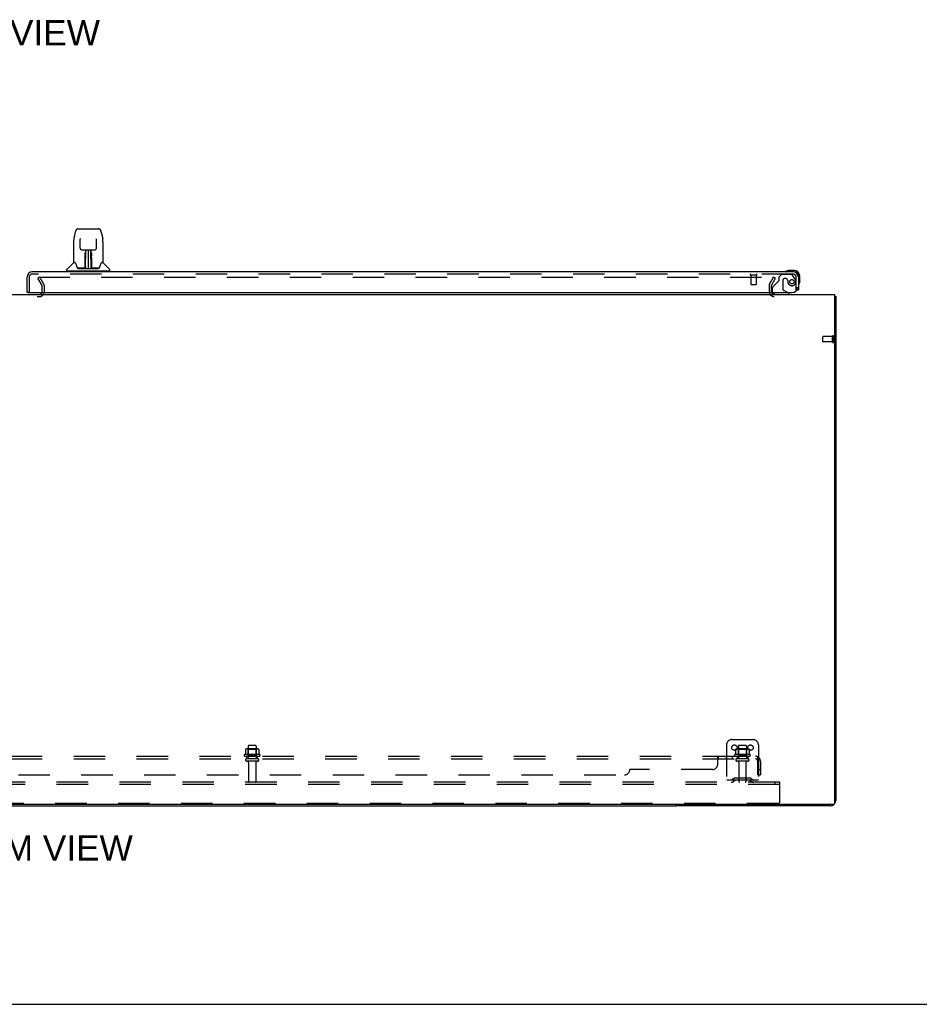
# Model space of a CAD drawing. Header units: inches. Extents: x 0 to 268, y 0 to 174.
# Tile 3 of 92: x 92 to 134, y 0 to 46. Entities that reach past the tile are written whole.
import ezdxf

# ---------------------------------------------------------------- set-up
doc = ezdxf.new("R2010")
doc.units = ezdxf.units.IN
doc.header["$LTSCALE"] = 14.749625
doc.header["$MEASUREMENT"] = 0
doc.linetypes.add('HIDDEN', pattern=[0.2, 0.1, -0.1])
doc.layers.get('0').update_dxf_attribs({"linetype": 'CONTINUOUS'})
for name, color, linetype in [('DEFAULT_2', 8, 'HIDDEN'), ('DIMENSIONS', 7, 'CONTINUOUS'), ('RIGHTHAND_DOOR_ASSEMBLY', 7, 'CONTINUOUS'), ('SUBPANEL', 7, 'CONTINUOUS')]:
    doc.layers.add(name, color=color, linetype=linetype)
doc.styles.get("Standard").update_dxf_attribs({"font": 'arial.ttf'})

msp = doc.modelspace()

# ---------------------------------------------------------------- linework, layer by layer
at = {"color": 3, "linetype": 'Continuous'}
for p, q in [((52.467, 33.317), (130.113, 33.317)), ((130.113, 33.317), (130.113, 9.429)), ((130.165, 33.213), (130.165, 9.563)), ((130.053, 9.369), (52.527, 9.369)), ((129.918, 9.317), (122.665, 9.317))]:
    msp.add_line(p, q, dxfattribs=at)
at = {"color": 7, "linetype": 'Continuous'}
for p, q in [((130.113, 33.213), (130.165, 33.213)), ((59.915, 9.317), (122.665, 9.317)), ((122.665, 9.369), (122.665, 9.317)), ((0, 0), (268.175, 0))]:
    msp.add_line(p, q, dxfattribs=at)
at = {"color": 3, "linetype": 'Continuous'}
msp.add_lwpolyline([(130.113, 33.233), (130.113, 33.233), (130.117, 33.231), (130.121, 33.23), (130.125, 33.229), (130.129, 33.229), (130.133, 33.228), (130.137, 33.227), (130.141, 33.226), (130.144, 33.225), (130.147, 33.225), (130.15, 33.224), (130.153, 33.223), (130.156, 33.222), (130.158, 33.221), (130.16, 33.22), (130.161, 33.219), (130.162, 33.218), (130.163, 33.217), (130.164, 33.216), (130.165, 33.214), (130.165, 33.213)], dxfattribs=at)
for centre, radius, start, end in [((127.286, 33.459), 0.142, 206.4666, 270), ((129.918, 9.563), 0.246, 270, 309.4399), ((130.053, 9.429), 0.06, 270, 360), ((129.918, 9.563), 0.246, 320.5601, 360)]:
    msp.add_arc(centre, radius, start, end, dxfattribs=at)
at = {"layer": 'DEFAULT_2', "color": 8, "linetype": 'HIDDEN'}
for p, q in [((92.825, 34.129), (92.735, 34.077)), ((92.931, 33.738), (92.735, 34.077)), ((92.758, 34.129), (127.208, 34.129)), ((93.021, 33.79), (92.825, 34.129)), ((127.058, 33.79), (127.254, 34.129)), ((127.148, 33.738), (127.344, 34.077)), ((127.344, 34.077), (127.254, 34.129)), ((92.936, 33.432), (92.936, 33.721)), ((93.04, 33.432), (93.04, 33.721)), ((127.04, 33.721), (127.04, 33.459)), ((127.144, 33.721), (127.144, 33.459)), ((89.759, 33.213), (92.821, 33.213)), ((129.561, 31.099), (129.561, 31.327)), ((130.018, 31.337), (129.571, 31.337)), ((130.018, 31.089), (129.571, 31.089)), ((130.018, 31.071), (130.018, 31.355)), ((130.061, 31.071), (130.061, 31.355)), ((102.602, 12.116), (102.602, 11.521)), ((102.947, 12.146), (102.632, 12.146)), ((102.977, 12.116), (102.977, 11.521)), ((125.04, 12.171), (125.04, 10.421)), ((125.29, 12.421), (126.29, 12.421)), ((125.602, 12.116), (125.602, 11.521)), ((125.947, 12.146), (125.632, 12.146)), ((125.977, 12.116), (125.977, 11.521)), ((126.54, 12.171), (126.54, 10.421)), ((103.146, 11.716), (102.434, 11.716)), ((102.456, 11.646), (103.124, 11.646)), ((102.471, 11.96), (102.471, 11.742)), ((103.045, 11.982), (102.534, 11.982)), ((102.606, 11.962), (102.586, 11.982)), ((102.606, 11.666), (102.586, 11.646)), ((102.973, 11.962), (102.606, 11.962)), ((102.606, 11.666), (102.606, 11.962)), ((102.973, 11.666), (102.606, 11.666)), ((102.973, 11.962), (102.993, 11.982)), ((102.973, 11.666), (102.973, 11.962)), ((102.973, 11.666), (102.993, 11.646)), ((103.109, 11.96), (103.109, 11.742)), ((126.146, 11.716), (125.434, 11.716)), ((125.456, 11.646), (126.124, 11.646)), ((125.471, 11.96), (125.471, 11.742)), ((126.045, 11.982), (125.534, 11.982)), ((125.606, 11.962), (125.586, 11.982)), ((125.606, 11.666), (125.586, 11.646)), ((125.973, 11.962), (125.606, 11.962)), ((125.606, 11.666), (125.606, 11.962)), ((125.973, 11.666), (125.606, 11.666)), ((125.973, 11.962), (125.993, 11.982)), ((125.973, 11.666), (125.973, 11.962)), ((125.973, 11.666), (125.993, 11.646)), ((126.109, 11.96), (126.109, 11.742)), ((103.047, 11.521), (102.532, 11.521)), ((103.047, 11.411), (102.532, 11.411)), ((102.625, 11.348), (102.625, 10.451)), ((102.955, 11.348), (102.955, 10.451)), ((126.047, 11.521), (125.532, 11.521)), ((126.047, 11.411), (125.532, 11.411)), ((125.625, 11.348), (125.625, 10.451)), ((125.955, 11.348), (125.955, 10.451)), ((127.54, 10.421), (55.04, 10.421)), ((127.54, 10.317), (55.04, 10.317)), ((126.54, 10.525), (125.04, 10.525)), ((125.383, 10.593), (125.315, 10.544)), ((125.443, 10.509), (125.375, 10.46)), ((126.13, 10.615), (125.449, 10.615)), ((126.13, 10.511), (125.449, 10.511)), ((125.615, 10.615), (125.615, 10.511)), ((125.965, 10.615), (125.965, 10.511)), ((126.136, 10.509), (126.204, 10.46)), ((126.197, 10.593), (126.265, 10.544)), ((127.33, 10.317), (127.33, 10.421)), ((127.54, 10.317), (127.54, 10.421)), ((127.54, 9.483), (127.54, 10.317)), ((127.477, 9.421), (55.102, 9.421))]:
    msp.add_line(p, q, dxfattribs=at)
for points in [[(127.208, 34.129), (127.21, 34.129), (127.213, 34.129), (127.215, 34.128), (127.217, 34.128), (127.219, 34.127), (127.221, 34.125), (127.222, 34.124), (127.224, 34.123), (127.225, 34.121), (127.226, 34.119), (127.227, 34.118), (127.228, 34.116), (127.228, 34.114), (127.228, 34.112)], [(127.228, 34.112), (127.228, 34.112), (127.228, 34.11), (127.228, 34.108), (127.227, 34.106), (127.226, 34.104)], [(102.471, 11.742), (102.471, 11.741), (102.471, 11.74), (102.47, 11.739), (102.47, 11.738), (102.47, 11.737), (102.469, 11.737), (102.469, 11.736), (102.468, 11.736), (102.468, 11.735), (102.468, 11.735), (102.467, 11.735), (102.467, 11.735), (102.467, 11.734), (102.467, 11.734), (102.466, 11.734), (102.466, 11.734), (102.466, 11.734), (102.466, 11.733)], [(102.477, 11.97), (102.475, 11.969), (102.474, 11.968), (102.473, 11.967), (102.472, 11.965), (102.471, 11.963), (102.471, 11.962), (102.471, 11.96)], [(103.103, 11.97), (103.104, 11.969), (103.105, 11.968), (103.107, 11.967), (103.107, 11.965), (103.108, 11.963), (103.108, 11.962), (103.109, 11.96)], [(103.114, 11.733), (103.114, 11.734), (103.113, 11.734), (103.113, 11.734), (103.113, 11.734), (103.113, 11.734), (103.112, 11.735), (103.112, 11.735), (103.112, 11.735), (103.111, 11.735), (103.111, 11.736), (103.111, 11.736), (103.11, 11.737), (103.11, 11.737), (103.11, 11.738), (103.109, 11.739), (103.109, 11.74), (103.109, 11.741), (103.109, 11.742)], [(125.471, 11.742), (125.471, 11.741), (125.471, 11.74), (125.47, 11.739), (125.47, 11.738), (125.47, 11.737), (125.469, 11.737), (125.469, 11.736), (125.468, 11.736), (125.468, 11.735), (125.468, 11.735), (125.467, 11.735), (125.467, 11.735), (125.467, 11.734), (125.467, 11.734), (125.466, 11.734), (125.466, 11.734), (125.466, 11.734), (125.466, 11.733)], [(125.477, 11.97), (125.475, 11.969), (125.474, 11.968), (125.473, 11.967), (125.472, 11.965), (125.471, 11.963), (125.471, 11.962), (125.471, 11.96)], [(126.103, 11.97), (126.104, 11.969), (126.105, 11.968), (126.107, 11.967), (126.107, 11.965), (126.108, 11.963), (126.108, 11.962), (126.109, 11.96)], [(126.114, 11.733), (126.114, 11.734), (126.113, 11.734), (126.113, 11.734), (126.113, 11.734), (126.113, 11.734), (126.112, 11.735), (126.112, 11.735), (126.112, 11.735), (126.111, 11.735), (126.111, 11.736), (126.111, 11.736), (126.11, 11.737), (126.11, 11.737), (126.11, 11.738), (126.109, 11.739), (126.109, 11.74), (126.109, 11.741), (126.109, 11.742)]]:
    msp.add_lwpolyline(points, dxfattribs=at)
for centre in [(125.415, 12.046), (126.165, 12.046)]:
    msp.add_circle(centre, 0.128, dxfattribs=at)
for centre, radius, start, end in [((92.903, 33.721), 0.033, 0, 30), ((92.903, 33.721), 0.137, 0, 30), ((127.177, 33.721), 0.137, 150, 180), ((127.177, 33.721), 0.033, 150, 180), ((92.821, 33.432), 0.219, 270, 360), ((92.821, 33.432), 0.115, 270, 360), ((127.286, 33.459), 0.246, 180, 270), ((127.286, 33.459), 0.142, 180, 206.4666), ((129.571, 31.327), 0.01, 90, 180), ((129.571, 31.099), 0.01, 180, 270), ((130.039, 31.355), 0.0215, 360, 180), ((130.039, 31.071), 0.0215, 180, 0), ((102.632, 12.116), 0.03, 90, 180), ((102.947, 12.116), 0.03, 0, 90), ((125.29, 12.171), 0.25, 90, 180), ((125.632, 12.116), 0.03, 90, 180), ((125.947, 12.116), 0.03, 0, 90), ((126.29, 12.171), 0.25, 0, 90), ((102.456, 11.684), 0.0384, 124.4497, 270), ((102.79, 11.116), 0.698, 117.6814, 120.6631), ((102.534, 11.841), 0.141, 90, 113.95), ((103.045, 11.841), 0.141, 66.05, 90), ((102.79, 11.116), 0.698, 59.3369, 62.3186), ((103.124, 11.684), 0.0384, 270, 55.5503), ((125.456, 11.684), 0.0384, 124.4497, 270), ((125.79, 11.116), 0.698, 117.6814, 120.6631), ((125.534, 11.841), 0.141, 90, 113.95), ((126.045, 11.841), 0.141, 66.05, 90), ((125.79, 11.116), 0.698, 59.3369, 62.3186), ((126.124, 11.684), 0.0384, 270, 55.5503), ((102.532, 11.466), 0.055, 90, 270), ((102.562, 11.348), 0.0625, 0, 90), ((103.017, 11.348), 0.0625, 90, 180), ((103.047, 11.466), 0.055, 270, 90), ((125.532, 11.466), 0.055, 90, 270), ((125.562, 11.348), 0.0625, 0, 90), ((126.017, 11.348), 0.0625, 90, 180), ((126.047, 11.466), 0.055, 270, 90), ((102.655, 10.451), 0.03, 180, 270), ((102.925, 10.451), 0.03, 270, 360), ((125.254, 10.629), 0.104, 270, 305.7539), ((125.254, 10.629), 0.208, 270, 305.7539), ((125.449, 10.501), 0.114, 90, 125.7539), ((125.449, 10.501), 0.01, 90, 125.7539), ((125.655, 10.451), 0.03, 180, 270), ((125.925, 10.451), 0.03, 270, 360), ((126.13, 10.501), 0.114, 54.2461, 90), ((126.13, 10.501), 0.01, 54.2461, 90), ((126.326, 10.629), 0.208, 234.2461, 270), ((126.326, 10.629), 0.104, 234.2461, 270), ((127.477, 9.483), 0.0625, 270, 360)]:
    msp.add_arc(centre, radius, start, end, dxfattribs=at)
at = {"layer": 'RIGHTHAND_DOOR_ASSEMBLY', "color": 7, "linetype": 'Continuous'}
for p, q in [((94.493, 36.236), (94.428, 35.931)), ((94.617, 36.391), (95.587, 36.391)), ((95.711, 36.236), (95.776, 35.931)), ((94.413, 35.787), (94.413, 34.824)), ((94.413, 35.787), (94.413, 35.787)), ((94.714, 35.926), (94.714, 35.922)), ((94.714, 35.922), (94.715, 35.918)), ((94.715, 35.918), (94.715, 35.912)), ((94.715, 35.912), (94.715, 35.901)), ((94.722, 35.484), (94.715, 35.901)), ((95.482, 35.484), (95.489, 35.907)), ((95.489, 35.907), (95.49, 35.916)), ((95.49, 35.916), (95.49, 35.921)), ((95.791, 35.787), (95.791, 34.824)), ((94.802, 35.406), (94.863, 35.406)), ((94.903, 35.407), (95.301, 35.407)), ((94.952, 35.237), (94.952, 35.267)), ((94.952, 35.203), (94.952, 35.237)), ((94.952, 35.166), (94.952, 35.203)), ((94.952, 35.128), (94.952, 35.166)), ((94.963, 35.407), (94.959, 35.052)), ((94.96, 35.168), (94.959, 35.128)), ((94.959, 35.052), (94.959, 35.128)), ((94.96, 35.273), (94.96, 35.242)), ((94.96, 35.242), (94.96, 35.206)), ((94.96, 35.206), (94.96, 35.168)), ((94.96, 35.164), (94.975, 35.164)), ((94.976, 35.182), (94.961, 35.182)), ((94.965, 34.547), (94.98, 35.407)), ((94.988, 35.402), (94.987, 35.353)), ((94.988, 35.407), (94.988, 35.402)), ((95.102, 35.407), (95.102, 34.536)), ((95.217, 35.353), (95.216, 35.407)), ((95.24, 34.547), (95.225, 35.407)), ((95.244, 35.182), (95.229, 35.182)), ((95.229, 35.164), (95.244, 35.164)), ((95.245, 35.052), (95.242, 35.407)), ((95.245, 35.187), (95.244, 35.224)), ((95.245, 35.148), (95.245, 35.187)), ((95.246, 35.052), (95.245, 35.148)), ((95.252, 35.267), (95.252, 35.237)), ((95.252, 35.237), (95.252, 35.203)), ((95.252, 35.203), (95.253, 35.166)), ((95.253, 35.166), (95.253, 35.128)), ((95.342, 35.406), (95.402, 35.406)), ((94.405, 34.799), (94.11, 34.504)), ((94.482, 34.816), (94.421, 34.816)), ((94.425, 34.808), (94.487, 34.808)), ((94.484, 34.813), (94.485, 34.812)), ((94.948, 34.56), (94.951, 34.881)), ((94.951, 34.881), (94.951, 34.932)), ((94.958, 34.855), (94.951, 34.855)), ((94.955, 34.56), (94.958, 34.855)), ((94.959, 35.052), (94.959, 35.032)), ((94.959, 35.032), (94.959, 35.024)), ((94.959, 35.024), (94.961, 35.024)), ((94.959, 34.601), (94.96, 34.692)), ((94.961, 35.024), (94.96, 34.948)), ((94.96, 34.948), (94.96, 34.948)), ((94.96, 34.94), (94.96, 34.947)), ((94.96, 34.929), (94.96, 34.94)), ((94.963, 34.94), (94.96, 34.94)), ((94.96, 34.938), (94.968, 34.938)), ((94.96, 34.692), (94.96, 34.928)), ((95.236, 34.938), (95.244, 34.938)), ((95.244, 34.94), (95.242, 34.94)), ((95.243, 35.024), (95.244, 34.948)), ((95.244, 34.947), (95.244, 34.946)), ((95.244, 34.946), (95.244, 34.934)), ((95.244, 34.934), (95.244, 34.931)), ((95.244, 34.931), (95.244, 34.93)), ((95.244, 34.692), (95.244, 34.928)), ((95.244, 34.692), (95.246, 34.601)), ((95.245, 35.032), (95.245, 35.052)), ((95.245, 35.024), (95.245, 35.032)), ((95.246, 35.033), (95.246, 35.043)), ((95.246, 35.005), (95.246, 35.033)), ((95.246, 34.882), (95.246, 34.934)), ((95.249, 34.56), (95.246, 34.882)), ((95.254, 34.881), (95.256, 34.56)), ((95.715, 34.804), (95.719, 34.812)), ((95.717, 34.808), (95.779, 34.808)), ((95.719, 34.812), (95.719, 34.812)), ((95.723, 34.816), (95.723, 34.816)), ((95.783, 34.816), (95.723, 34.816)), ((95.8, 34.799), (96.095, 34.504)), ((94.098, 34.422), (94.098, 34.477)), ((94.106, 34.414), (96.098, 34.414)), ((94.157, 34.414), (94.157, 34.375)), ((94.949, 34.54), (94.616, 34.54)), ((94.638, 34.532), (95.567, 34.532)), ((94.951, 34.54), (94.949, 34.54)), ((94.952, 34.536), (94.951, 34.537)), ((94.954, 34.542), (94.954, 34.54)), ((94.958, 34.572), (94.959, 34.601)), ((94.958, 34.572), (94.958, 34.548)), ((94.958, 34.562), (94.958, 34.572)), ((94.958, 34.555), (94.958, 34.562)), ((94.958, 34.553), (94.958, 34.555)), ((94.958, 34.552), (94.958, 34.553)), ((94.958, 34.551), (94.958, 34.552)), ((94.958, 34.55), (94.958, 34.551)), ((94.964, 34.537), (94.968, 34.534)), ((94.974, 34.615), (94.966, 34.615)), ((94.968, 34.54), (94.967, 34.54)), ((94.974, 34.615), (94.973, 34.538)), ((94.973, 34.538), (95.102, 34.536)), ((95.102, 34.536), (95.231, 34.538)), ((95.231, 34.538), (95.23, 34.615)), ((95.239, 34.615), (95.23, 34.615)), ((95.238, 34.54), (95.236, 34.54)), ((95.246, 34.601), (95.246, 34.574)), ((95.246, 34.574), (95.246, 34.561)), ((95.246, 34.548), (95.246, 34.572)), ((95.246, 34.561), (95.246, 34.558)), ((95.246, 34.558), (95.247, 34.555)), ((95.246, 34.548), (95.246, 34.546)), ((95.247, 34.555), (95.247, 34.554)), ((95.247, 34.554), (95.247, 34.552)), ((95.247, 34.552), (95.247, 34.551)), ((95.247, 34.551), (95.247, 34.55)), ((95.247, 34.55), (95.247, 34.549)), ((95.25, 34.54), (95.25, 34.542)), ((95.25, 34.542), (95.251, 34.541)), ((95.252, 34.535), (95.252, 34.536)), ((95.588, 34.54), (95.255, 34.54)), ((96.047, 34.414), (96.047, 34.375)), ((96.106, 34.422), (96.106, 34.477)), ((127.917, 34.432), (127.955, 34.435)), ((128.212, 34.435), (127.955, 34.435)), ((128.212, 34.375), (128.168, 34.375)), ((128.415, 34.128), (128.415, 34.172)), ((128.475, 33.915), (128.472, 33.877)), ((128.475, 33.915), (128.475, 34.172)), ((92.289, 33.396), (92.227, 33.396)), ((127.973, 33.356), (127.904, 33.396)), ((127.973, 33.317), (127.973, 33.356)), ((128.339, 33.521), (128.415, 33.521))]:
    msp.add_line(p, q, dxfattribs=at)
at = {"layer": 'RIGHTHAND_DOOR_ASSEMBLY', "color": 3, "linetype": 'Continuous'}
for p, q in [((128.168, 34.375), (92.474, 34.375)), ((92.227, 33.396), (92.227, 34.128)), ((128.415, 34.128), (128.415, 33.521)), ((92.289, 33.396), (128.123, 33.396))]:
    msp.add_line(p, q, dxfattribs=at)
at = {"layer": 'RIGHTHAND_DOOR_ASSEMBLY', "color": 8, "linetype": 'HIDDEN'}
for p, q in [((128.168, 34.271), (92.474, 34.271)), ((126.169, 34.228), (126.453, 34.228)), ((126.187, 34.228), (126.187, 33.781)), ((126.435, 34.228), (126.435, 33.781)), ((127.619, 34.25), (127.493, 34.124)), ((128.07, 34.25), (127.619, 34.25)), ((128.236, 34.072), (128.135, 34.216)), ((92.331, 34.128), (92.331, 33.396)), ((126.197, 33.771), (126.425, 33.771)), ((127.434, 33.886), (127.215, 33.667)), ((127.493, 34.124), (127.493, 33.945)), ((127.685, 33.96), (127.685, 33.58)), ((127.816, 34.058), (127.783, 34.058)), ((127.914, 33.971), (127.914, 33.96)), ((128.311, 33.521), (128.311, 34.128)), ((127.186, 33.596), (127.186, 33.474)), ((127.343, 33.317), (127.973, 33.317)), ((127.904, 33.396), (127.735, 33.494)), ((128.311, 33.521), (128.339, 33.521))]:
    msp.add_line(p, q, dxfattribs=at)
at = {"layer": 'RIGHTHAND_DOOR_ASSEMBLY', "color": 7, "linetype": 'Continuous'}
for points in [[(94.617, 36.391), (94.614, 36.39), (94.601, 36.389), (94.588, 36.386), (94.575, 36.38), (94.564, 36.374), (94.554, 36.366), (94.545, 36.357), (94.537, 36.347), (94.529, 36.337), (94.523, 36.325), (94.517, 36.313), (94.511, 36.299), (94.506, 36.284), (94.501, 36.268), (94.496, 36.249), (94.493, 36.236)], [(95.711, 36.236), (95.708, 36.249), (95.703, 36.268), (95.698, 36.285), (95.693, 36.3), (95.687, 36.313), (95.681, 36.326), (95.675, 36.337), (95.667, 36.348), (95.659, 36.357), (95.65, 36.366), (95.64, 36.374), (95.628, 36.381), (95.616, 36.386), (95.603, 36.389), (95.589, 36.39), (95.587, 36.391)], [(94.428, 35.931), (94.423, 35.9), (94.417, 35.86), (94.414, 35.82), (94.413, 35.787)], [(94.714, 35.93), (94.714, 35.93), (94.714, 35.93), (94.714, 35.929), (94.714, 35.928), (94.714, 35.927), (94.714, 35.926)], [(95.49, 35.921), (95.49, 35.925), (95.49, 35.926), (95.49, 35.928), (95.49, 35.929), (95.49, 35.929), (95.49, 35.929)], [(95.791, 35.787), (95.79, 35.821), (95.787, 35.861), (95.782, 35.901), (95.776, 35.931)], [(94.722, 35.484), (94.723, 35.477), (94.725, 35.466), (94.728, 35.456), (94.733, 35.446), (94.739, 35.436), (94.747, 35.428), (94.756, 35.421), (94.765, 35.415), (94.775, 35.411), (94.786, 35.408), (94.797, 35.406), (94.801, 35.406)], [(94.863, 35.406), (94.872, 35.406), (94.883, 35.407), (94.894, 35.407), (94.903, 35.407)], [(94.96, 35.273), (94.96, 35.271), (94.959, 35.27), (94.958, 35.269), (94.956, 35.268), (94.954, 35.267), (94.952, 35.267)], [(95.244, 35.224), (95.244, 35.258), (95.244, 35.273)], [(95.301, 35.407), (95.31, 35.407), (95.321, 35.407), (95.332, 35.406), (95.341, 35.406)], [(95.403, 35.406), (95.409, 35.406), (95.42, 35.408), (95.43, 35.411), (95.441, 35.416), (95.45, 35.422), (95.459, 35.429), (95.466, 35.438), (95.472, 35.447), (95.477, 35.457), (95.48, 35.468), (95.482, 35.479), (95.482, 35.484)], [(94.481, 34.816), (94.481, 34.816), (94.481, 34.816), (94.482, 34.816)], [(94.482, 34.816), (94.482, 34.815), (94.483, 34.815), (94.484, 34.814), (94.484, 34.813)], [(94.484, 34.813), (94.484, 34.814), (94.483, 34.815), (94.483, 34.815), (94.483, 34.816), (94.483, 34.816)], [(94.49, 34.808), (94.489, 34.809), (94.487, 34.81), (94.486, 34.811), (94.485, 34.812), (94.484, 34.813)], [(94.485, 34.812), (94.489, 34.805), (94.503, 34.777), (94.518, 34.741), (94.533, 34.699), (94.549, 34.651), (94.564, 34.604)], [(94.951, 34.932), (94.951, 34.956), (94.951, 34.979), (94.951, 35), (94.951, 35.02), (94.951, 35.037)], [(94.959, 35.032), (94.96, 35.032), (94.961, 35.028), (94.961, 35.024)], [(95.243, 35.024), (95.244, 35.028), (95.245, 35.032)], [(95.244, 34.93), (95.244, 34.929), (95.244, 34.929), (95.244, 34.929)], [(95.246, 34.934), (95.246, 34.96), (95.246, 34.983), (95.246, 35.005)], [(95.253, 35.037), (95.253, 35.02), (95.253, 35), (95.253, 34.979), (95.253, 34.956), (95.253, 34.932), (95.254, 34.881)], [(95.641, 34.604), (95.655, 34.65), (95.671, 34.697), (95.686, 34.739), (95.701, 34.776), (95.715, 34.804)], [(95.72, 34.813), (95.719, 34.812), (95.718, 34.811), (95.717, 34.81), (95.716, 34.809), (95.714, 34.808)], [(95.719, 34.812), (95.72, 34.813), (95.72, 34.813)], [(95.72, 34.813), (95.721, 34.814), (95.722, 34.815), (95.722, 34.815), (95.723, 34.816)], [(95.721, 34.816), (95.722, 34.816), (95.721, 34.815), (95.721, 34.815), (95.721, 34.814), (95.72, 34.813)], [(94.564, 34.604), (94.566, 34.595), (94.571, 34.582), (94.576, 34.572), (94.581, 34.563), (94.586, 34.556)], [(94.586, 34.556), (94.592, 34.55), (94.599, 34.545), (94.606, 34.542), (94.614, 34.54), (94.616, 34.54)], [(94.947, 34.54), (94.949, 34.54), (94.951, 34.541), (94.953, 34.542), (94.954, 34.544), (94.955, 34.546), (94.955, 34.548)], [(94.951, 34.537), (94.95, 34.537), (94.95, 34.537), (94.949, 34.537), (94.949, 34.536), (94.948, 34.536), (94.947, 34.535)], [(94.957, 34.548), (94.957, 34.546), (94.956, 34.544), (94.955, 34.543), (94.953, 34.541), (94.951, 34.54), (94.951, 34.54)], [(94.951, 34.54), (94.952, 34.541), (94.953, 34.541), (94.954, 34.542)], [(94.954, 34.542), (94.955, 34.543), (94.956, 34.544), (94.957, 34.545), (94.957, 34.545), (94.957, 34.546), (94.957, 34.546), (94.957, 34.547), (94.957, 34.547), (94.957, 34.547), (94.957, 34.548), (94.957, 34.548), (94.957, 34.548), (94.957, 34.548), (94.957, 34.549), (94.957, 34.549), (94.957, 34.549), (94.957, 34.55), (94.958, 34.55)], [(94.955, 34.541), (94.956, 34.542), (94.957, 34.544)], [(94.957, 34.544), (94.958, 34.546), (94.958, 34.548)], [(94.957, 34.544), (94.957, 34.543), (94.958, 34.542), (94.959, 34.541), (94.961, 34.539), (94.962, 34.538), (94.964, 34.537)], [(94.964, 34.541), (94.963, 34.541), (94.962, 34.541), (94.961, 34.542), (94.96, 34.543), (94.959, 34.544), (94.959, 34.544), (94.958, 34.545), (94.958, 34.545)], [(94.967, 34.54), (94.967, 34.54), (94.966, 34.54), (94.965, 34.54), (94.964, 34.541)], [(94.968, 34.534), (94.969, 34.532), (94.969, 34.532)], [(95.235, 34.532), (95.235, 34.532), (95.237, 34.534), (95.241, 34.537)], [(95.24, 34.54), (95.239, 34.54), (95.238, 34.54)], [(95.247, 34.546), (95.246, 34.545), (95.245, 34.544), (95.244, 34.543), (95.244, 34.542), (95.242, 34.541), (95.241, 34.541), (95.24, 34.54)], [(95.241, 34.537), (95.242, 34.538), (95.243, 34.539), (95.244, 34.54), (95.245, 34.541), (95.246, 34.542), (95.247, 34.543), (95.247, 34.544), (95.247, 34.544)], [(95.246, 34.546), (95.247, 34.544), (95.248, 34.542), (95.25, 34.541), (95.25, 34.541)], [(95.247, 34.549), (95.247, 34.549), (95.247, 34.549), (95.247, 34.548), (95.247, 34.548), (95.247, 34.548), (95.247, 34.548), (95.247, 34.547), (95.247, 34.547), (95.247, 34.547), (95.247, 34.546), (95.247, 34.546), (95.248, 34.545), (95.248, 34.544), (95.249, 34.543), (95.25, 34.542)], [(95.249, 34.548), (95.249, 34.546), (95.25, 34.544), (95.251, 34.542), (95.253, 34.541), (95.255, 34.54), (95.257, 34.54)], [(95.251, 34.541), (95.252, 34.541), (95.253, 34.54)], [(95.252, 34.535), (95.252, 34.534), (95.252, 34.534), (95.252, 34.534), (95.252, 34.533), (95.253, 34.533), (95.253, 34.533), (95.254, 34.534), (95.255, 34.534), (95.255, 34.534), (95.256, 34.534), (95.257, 34.535), (95.257, 34.535)], [(95.253, 34.54), (95.254, 34.54), (95.255, 34.54)], [(95.588, 34.54), (95.59, 34.54), (95.598, 34.542), (95.605, 34.545), (95.612, 34.55), (95.618, 34.556)], [(95.618, 34.556), (95.623, 34.563), (95.628, 34.572), (95.633, 34.582), (95.638, 34.595), (95.641, 34.604)]]:
    msp.add_lwpolyline(points, dxfattribs=at)
at = {"layer": 'RIGHTHAND_DOOR_ASSEMBLY', "color": 8, "linetype": 'HIDDEN'}
msp.add_circle((128.111, 33.908), 0.101, dxfattribs=at)
at = {"layer": 'RIGHTHAND_DOOR_ASSEMBLY', "color": 7, "linetype": 'Continuous'}
for centre, radius, start, end in [((94.425, 34.778), 0.0295, 90, 135), ((94.421, 34.824), 0.00787, 180, 270), ((94.962, 34.931), 0.00886, 359, 89), ((95.242, 34.931), 0.00886, 91, 181), ((95.779, 34.778), 0.0295, 45, 90), ((95.783, 34.824), 0.00787, 270, 360), ((94.138, 34.477), 0.0394, 135, 180), ((94.106, 34.422), 0.00787, 180, 270), ((94.962, 34.54), 0.00787, 182, 258.8695), ((94.973, 34.547), 0.00886, 179.0026, 269), ((95.231, 34.547), 0.00886, 271, 1), ((95.242, 34.54), 0.00787, 281.1329, 358), ((96.067, 34.477), 0.0394, 0, 45), ((96.098, 34.422), 0.00787, 270, 360), ((127.835, 34.386), 0.015, 120.8899, 173.6204), ((127.835, 34.39), 0.015, 186.3796, 270), ((127.955, 34.185), 0.25, 90, 120.8899), ((128.212, 34.172), 0.263, 0, 90), ((128.212, 34.172), 0.203, 0, 90), ((128.43, 33.795), 0.015, 180, 263.6204), ((128.426, 33.795), 0.015, 276.3796, 329.1101), ((128.225, 33.915), 0.25, 329.1101, 360), ((127.343, 33.474), 0.157, 209.8303, 270)]:
    msp.add_arc(centre, radius, start, end, dxfattribs=at)
at = {"layer": 'RIGHTHAND_DOOR_ASSEMBLY', "color": 3, "linetype": 'Continuous'}
for centre, radius, start, end in [((92.474, 34.128), 0.246, 90, 180), ((128.168, 34.128), 0.246, 0, 90), ((92.289, 33.416), 0.02, 180, 270), ((128.123, 33.646), 0.25, 270, 360)]:
    msp.add_arc(centre, radius, start, end, dxfattribs=at)
at = {"layer": 'RIGHTHAND_DOOR_ASSEMBLY', "color": 8, "linetype": 'HIDDEN'}
for centre, radius, start, end in [((92.474, 34.128), 0.142, 90, 180), ((126.169, 34.249), 0.0215, 90, 270), ((126.453, 34.249), 0.0215, 270, 90), ((128.07, 34.171), 0.079, 35.1, 90), ((128.168, 34.128), 0.142, 0, 90), ((126.197, 33.781), 0.01, 180, 270), ((126.425, 33.781), 0.01, 270, 360), ((127.505, 33.816), 0.1, 111.6096, 135), ((127.454, 33.945), 0.039, 291.6096, 360), ((127.783, 33.96), 0.098, 90, 180), ((127.816, 33.96), 0.098, 0, 90), ((128.307, 33.971), 0.393, 181.6599, 197.9298), ((128.111, 33.908), 0.187, 197.8482, 16.8439), ((127.921, 33.85), 0.386, 16.8439, 35.1), ((127.286, 33.596), 0.1, 135, 180), ((127.343, 33.474), 0.157, 180, 209.8303), ((127.785, 33.58), 0.1, 180, 239.908)]:
    msp.add_arc(centre, radius, start, end, dxfattribs=at)
at = {"layer": 'SUBPANEL', "color": 8, "linetype": 'HIDDEN'}
for p, q in [((56.071, 11.646), (126.508, 11.646)), ((102.54, 11.521), (102.54, 11.646)), ((103.04, 11.521), (103.04, 11.646)), ((124.633, 11.271), (124.633, 11.592)), ((124.635, 11.594), (124.637, 11.597)), ((124.656, 11.636), (124.658, 11.639)), ((124.662, 11.643), (124.664, 11.644)), ((124.669, 11.521), (124.669, 11.646)), ((125.03, 11.646), (125.03, 11.521)), ((125.311, 11.646), (125.311, 11.521)), ((125.54, 11.646), (125.54, 11.521)), ((126.04, 11.646), (126.04, 11.521)), ((126.547, 11.592), (126.468, 11.495)), ((126.508, 11.521), (126.508, 11.646)), ((56.071, 11.521), (126.508, 11.521)), ((124.633, 11.495), (124.635, 11.495)), ((126.488, 11.52), (126.489, 11.521)), ((126.508, 10.771), (126.508, 11.409)), ((126.633, 11.409), (126.633, 10.771)), ((62.321, 10.771), (120.258, 10.771)), ((124.383, 11.021), (120.508, 11.021)), ((126.508, 11.021), (126.633, 11.021)), ((126.508, 10.771), (126.633, 10.771))]:
    msp.add_line(p, q, dxfattribs=at)
for points in [[(124.633, 11.592), (124.635, 11.594), (124.637, 11.597), (124.639, 11.6), (124.64, 11.603), (124.642, 11.607), (124.644, 11.611), (124.647, 11.619)], [(124.647, 11.619), (124.649, 11.623), (124.65, 11.627)], [(124.65, 11.627), (124.652, 11.63), (124.654, 11.633)], [(124.654, 11.633), (124.656, 11.636), (124.658, 11.639), (124.66, 11.641), (124.662, 11.643), (124.664, 11.644), (124.666, 11.645), (124.667, 11.646), (124.669, 11.646)], [(124.666, 11.645), (124.667, 11.646), (124.669, 11.646)], [(126.509, 11.581), (126.509, 11.581), (126.509, 11.58), (126.509, 11.58), (126.508, 11.58), (126.508, 11.58), (126.508, 11.579), (126.508, 11.578), (126.508, 11.578), (126.508, 11.577), (126.508, 11.577), (126.508, 11.576), (126.508, 11.575), (126.508, 11.574), (126.507, 11.574), (126.507, 11.573), (126.507, 11.572), (126.507, 11.571), (126.507, 11.57), (126.507, 11.57), (126.506, 11.569), (126.506, 11.568), (126.506, 11.567), (126.506, 11.566), (126.505, 11.565), (126.505, 11.564), (126.505, 11.563), (126.505, 11.562), (126.504, 11.561), (126.504, 11.56), (126.504, 11.559), (126.504, 11.558), (126.503, 11.557), (126.503, 11.556), (126.503, 11.555), (126.502, 11.554), (126.502, 11.553), (126.502, 11.552), (126.501, 11.551), (126.501, 11.55), (126.501, 11.549), (126.5, 11.548), (126.5, 11.547), (126.499, 11.546), (126.499, 11.545), (126.499, 11.544), (126.498, 11.543), (126.498, 11.542), (126.497, 11.541), (126.497, 11.54), (126.496, 11.539), (126.496, 11.537), (126.496, 11.536), (126.495, 11.535), (126.495, 11.535), (126.494, 11.534), (126.494, 11.533), (126.493, 11.532), (126.493, 11.531), (126.493, 11.53), (126.492, 11.529), (126.492, 11.528), (126.491, 11.527), (126.491, 11.527), (126.491, 11.526), (126.49, 11.525), (126.49, 11.524), (126.489, 11.524), (126.489, 11.523), (126.489, 11.522), (126.488, 11.521), (126.488, 11.521), (126.487, 11.52), (126.487, 11.519), (126.487, 11.519), (126.486, 11.518), (126.486, 11.518), (126.486, 11.517), (126.486, 11.517), (126.485, 11.517), (126.485, 11.517)], [(126.532, 11.615), (126.529, 11.623), (126.527, 11.627), (126.526, 11.63), (126.524, 11.633), (126.522, 11.636), (126.52, 11.639), (126.518, 11.641), (126.516, 11.643), (126.514, 11.644), (126.512, 11.645), (126.51, 11.646), (126.508, 11.646)], [(126.508, 11.577), (126.508, 11.578), (126.508, 11.578), (126.508, 11.579), (126.508, 11.579), (126.508, 11.58), (126.509, 11.58), (126.509, 11.58), (126.509, 11.581)], [(126.547, 11.592), (126.545, 11.594), (126.542, 11.597), (126.54, 11.6), (126.538, 11.603), (126.536, 11.607), (126.534, 11.611), (126.532, 11.615)], [(124.633, 11.495), (124.635, 11.495), (124.637, 11.495), (124.639, 11.495), (124.641, 11.495), (124.642, 11.496), (124.644, 11.497), (124.646, 11.498), (124.648, 11.499), (124.649, 11.501), (124.65, 11.503)], [(124.637, 11.495), (124.639, 11.495), (124.641, 11.495), (124.642, 11.496)], [(124.644, 11.497), (124.646, 11.498), (124.648, 11.499)], [(124.649, 11.501), (124.65, 11.503), (124.652, 11.504), (124.653, 11.506), (124.656, 11.511)], [(124.656, 11.511), (124.658, 11.513), (124.659, 11.515), (124.661, 11.517), (124.662, 11.518), (124.664, 11.519)], [(124.659, 11.515), (124.661, 11.517), (124.662, 11.518), (124.664, 11.519), (124.666, 11.52), (124.667, 11.521), (124.669, 11.521)], [(124.666, 11.52), (124.667, 11.521), (124.669, 11.521)], [(126.468, 11.495), (126.468, 11.495), (126.469, 11.495), (126.47, 11.495), (126.471, 11.495), (126.472, 11.496), (126.474, 11.497), (126.475, 11.498), (126.477, 11.499), (126.479, 11.501), (126.481, 11.503), (126.485, 11.506)], [(126.485, 11.506), (126.487, 11.509), (126.49, 11.511), (126.492, 11.513), (126.495, 11.515), (126.497, 11.517), (126.5, 11.518), (126.502, 11.519), (126.504, 11.52), (126.507, 11.521), (126.508, 11.521)], [(126.485, 11.517), (126.485, 11.517), (126.486, 11.517), (126.486, 11.517), (126.486, 11.517), (126.486, 11.518), (126.487, 11.518), (126.487, 11.519), (126.487, 11.519), (126.488, 11.52), (126.488, 11.52)]]:
    msp.add_lwpolyline(points, dxfattribs=at)
for centre, radius, start, end in [((126.396, 11.409), 0.237, 0, 90), ((124.383, 11.271), 0.25, 270, 360), ((126.396, 11.409), 0.112, 0, 90), ((120.258, 11.021), 0.25, 270, 360)]:
    msp.add_arc(centre, radius, start, end, dxfattribs=at)

# ---------------------------------------------------------------- texts
at = {"layer": 'DIMENSIONS', "color": 2, "linetype": 'Continuous', "attachment_point": 2, "line_spacing_factor": 0.9}
for s, insert, char_height, width in [('FRONT VIEW', (90.461, 46.184), 1.1831, 10.35344), ('BOTTOM VIEW', (91.316, 7.929), 1.18312, 11.72569)]:
    msp.add_mtext(s, dxfattribs=dict(at, insert=insert, char_height=char_height, width=width))

doc.saveas('drawing.dxf')
